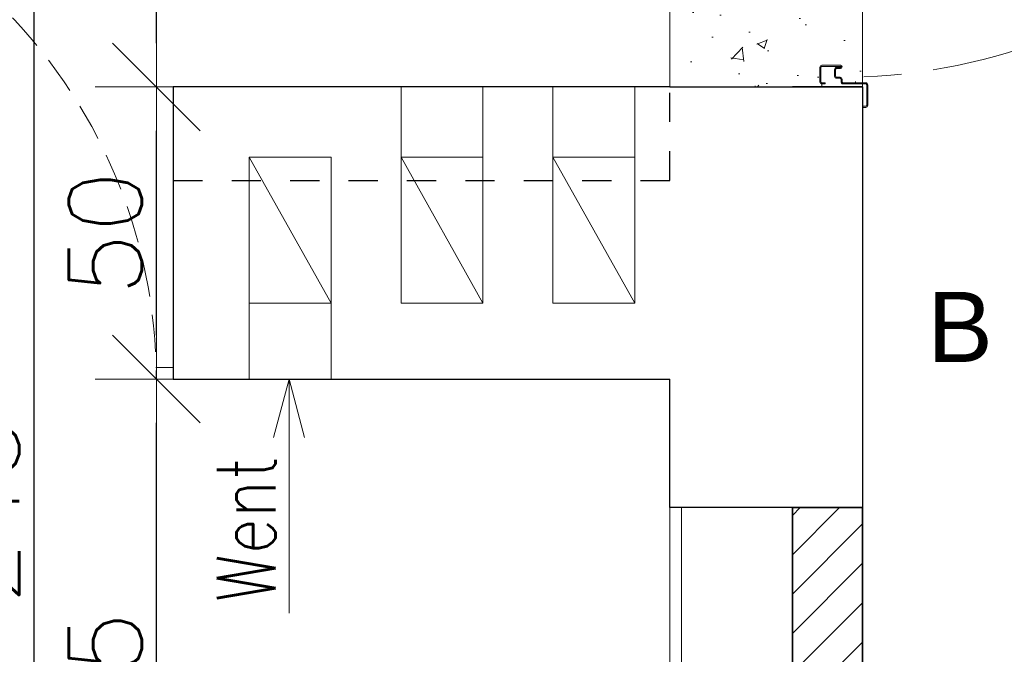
# Model space of a CAD drawing. Header units: millimetres. Extents: x 28291 to 177760, y -399809 to -170937.
# Tile 236 of 256: x 59603 to 59772, y -197958 to -197850. Entities that reach past the tile are written whole.
import ezdxf

# ---------------------------------------------------------------- set-up
doc = ezdxf.new("R2010")
doc.units = ezdxf.units.MM
for name, pattern in [('2_3', [1, 0.5, -0.5]), ('CENTER', [0.6, 0.375, -0.075, 0.075, -0.075]), ('HIDDEN', [9.525, 6.35, -3.175]), ('Hidden Line', [391.222223, 282.222223, -109])]:
    doc.linetypes.add(name, pattern=pattern)
doc.layers.get('0').update_dxf_attribs({"lineweight": 0})
for name, color, linetype, lineweight in [('!! 0_ Istn-sciany', 3, 'Continuous', 30), ('!! 0_Istn-went', 5, 'Continuous', 13), ('!! 1_WYBURZENIA HATCH', 253, 'Continuous', 0), ('!! 2  nowe sciany - remont', 2, 'Continuous', 35), ('!! 2_LEGENDA', 250, 'Continuous', 13), ('!! wymiary osi', 250, 'Continuous', 9)]:
    doc.layers.add(name, color=color, linetype=linetype, lineweight=lineweight)
for name, color, linetype, lineweight, true_color in [('!! 1_drzwi-linia - zrealizowane', 7, 'Continuous', 5, 0x7a7a7a), ('!! 2 ZABUDOWA GK-MDF', 7, 'Continuous', 13, 0x7a7a7a), ('!! 2_Hatch_zamurowania', 7, 'Continuous', 5, 0xc6c8c8)]:
    doc.layers.add(name, color=color, linetype=linetype, lineweight=lineweight, true_color=true_color)
doc.layers.add('!! 2_oznaczenia narozniki', color=7, linetype='Continuous')
doc.styles.add('ARCHETYP', font='romans.shx', dxfattribs={"height": 15})
doc.styles.add('TXT', font='simplex.shx')
doc.dimstyles.new('DIM50', dxfattribs={"dimscale": 5, "dimtxt": 2.5, "dimasz": 1.5, "dimexe": 0, "dimexo": 0, "dimgap": 0.5, "dimtad": 1, "dimdec": 4, "dimrnd": 0.5, "dimdsep": 46, "dimtxsty": 'TXT', "dimblk1": 'TICK1', "dimblk2": 'TICK1', "dimsah": 1, "dimcen": 0, "dimse1": 1, "dimse2": 1, "dimclrd": 1, "dimclre": 7, "dimclrt": 9, "dimadec": 0, "dimazin": 0, "dimtfac": 1, "dimtdec": 4, "dimtmove": 2, "dimatfit": 3, "dimldrblk": 'TICK1', "dimfxl": 1, "dimtolj": 1, "dimarcsym": 0})

# ---------------------------------------------------------------- blocks, each defined once
blk = doc.blocks.new('zaw-dr-90-p')
at = {"color": 2, "linetype": 'CENTER', "ltscale": 0.2}
for p, q in [((24.5, 24), (31, 24)), ((24.5, 19), (31, 19)), ((12, 0), (-12, 0)), ((0, 12), (0, -12))]:
    blk.add_line(p, q, dxfattribs=at)
at = {"ltscale": 0.2}
for p, q in [((10, 12), (6.5, 12)), ((10, 0), (10, 6.5))]:
    blk.add_line(p, q, dxfattribs=at)
blk.add_lwpolyline([(10, 10), (10, 39), (6.5, 39), (6.5, 10)], dxfattribs=at)
blk.add_lwpolyline([(0, 6.5), (23.5, 6.5, 0.414214), (28, 11), (28, 31), (24.5, 31), (24.5, 11, -0.414214), (23.5, 10), (0, 10, 4.561698), (7.6, 6.5), (4.9, 4.2)], format="xyb", dxfattribs=at)
blk.add_lwpolyline([(-0.2, -0.2), (-2.5, -0.2), (-2.5, 0.2), (-0.2, 0.2), (-0.2, 2.5), (0.2, 2.5), (0.2, 0.2), (2.8, 0.2), (2.8, -0.2), (0.2, -0.2), (0.2, -2.8), (-0.2, -2.8)], close=True)
blk.add_circle((0, 0), 6.5, dxfattribs=at)
blk = doc.blocks.new('drzwi 90- sc 12')
for p, q in [((-13616.12, 20410.26), (-13616.12, 20411.46)), ((-13616.12, 20411.46), (-13615.02, 20411.46)), ((-13614.92, 20411.36), (-13614.92, 20313.77)), ((-13620.32, 20410.16), (-13620.32, 20313.77)), ((-13614.92, 20409.86), (-13620.32, 20409.86)), ((-13616.12, 20410.26), (-13620.22, 20410.26)), ((-13616.12, 20410.26), (-13620, 20410.26)), ((-13618.17, 20410.26), (-13616.22, 20410.26)), ((-13618.17, 20410.26), (-13616.22, 20410.26)), ((-13620.32, 20313.47), (-13620.32, 20317.97)), ((-13614.92, 20312.27), (-13614.92, 20317.97)), ((-13614.92, 20313.77), (-13620.32, 20313.77)), ((-13618.22, 20313.37), (-13620.22, 20313.37)), ((-13618.22, 20313.67), (-13618.22, 20313.37)), ((-13618.22, 20313.67), (-13616.42, 20313.67)), ((-13615.92, 20313.17), (-13615.92, 20312.17)), ((-13617.77, 20311.12), (-13617.77, 20305.72)), ((-13617.77, 20311.12), (-13617.77, 20305.72)), ((-13616.17, 20309.92), (-13616.17, 20311.02)), ((-13615.92, 20312.17), (-13615.02, 20312.17)), ((-13616.17, 20309.92), (-13617.37, 20309.92)), ((-13715.57, 20308.32), (-13715.57, 20308.56)), ((-13715.57, 20307.69), (-13715.57, 20308.56)), ((-13715.57, 20307.82), (-13715.57, 20308.56)), ((-13715.57, 20307.72), (-13715.37, 20307.72)), ((-13715.77, 20301.96), (-13716.27, 20301.96)), ((-13616.77, 20301.96), (-13616.27, 20301.96))]:
    blk.add_line(p, q)
for points in [[(-13665.27, 20284.96), (-13665.27, 20325.83)], [(-13615.57, 20309.64), (-13615.32, 20309.64), (-13615.32, 20309.82), (-13616.32, 20309.82), (-13616.32, 20309.64), (-13615.92, 20309.64)]]:
    blk.add_lwpolyline(points)
at = {"ltscale": 0.2}
for points in [[(-13715.57, 20307.51), (-13715.57, 20309.48, 0.414214), (-13715.91, 20309.82), (-13719.43, 20309.82, 0.414214), (-13719.77, 20309.48), (-13719.77, 20308.92), (-13719.59, 20308.92), (-13719.59, 20309.48, -0.414214), (-13719.43, 20309.64), (-13716.97, 20309.64)], [(-13716.97, 20309.64), (-13715.91, 20309.64, -0.414214), (-13715.75, 20309.48), (-13715.75, 20307.51)], [(-13615.92, 20309.64), (-13616.63, 20309.64, 0.414214), (-13616.79, 20309.48), (-13616.79, 20305.58, -0.414214), (-13617.13, 20305.24), (-13617.58, 20305.24, 0.414214), (-13617.74, 20305.08), (-13617.74, 20304.48, -0.414214), (-13618.08, 20304.14), (-13619.26, 20304.14, -0.414214), (-13619.6, 20304.48), (-13619.6, 20305.15, 1), (-13619.79, 20305.15), (-13619.79, 20301.96, 0.414214), (-13619.63, 20301.8), (-13617.11, 20301.8, 0.414214), (-13616.95, 20301.96), (-13616.95, 20302.52), (-13616.77, 20302.52), (-13616.77, 20301.96, -0.414214), (-13617.11, 20301.62), (-13619.63, 20301.62, -0.414214), (-13619.97, 20301.96), (-13619.97, 20305.15, -1), (-13619.42, 20305.15), (-13619.42, 20304.48, 0.414214), (-13619.26, 20304.32), (-13618.08, 20304.32, 0.414214), (-13617.92, 20304.48), (-13617.92, 20305.08, -0.414214), (-13617.58, 20305.42), (-13617.13, 20305.42, 0.414214), (-13616.97, 20305.58), (-13616.97, 20309.48, -0.414214), (-13616.63, 20309.82), (-13613.11, 20309.82, -0.414214), (-13612.77, 20309.48), (-13612.77, 20308.92), (-13612.95, 20308.92), (-13612.95, 20309.48, 0.414214), (-13613.11, 20309.64), (-13615.57, 20309.64)], [(-13715.75, 20307.76), (-13715.75, 20305.58, 0.414214), (-13715.41, 20305.24), (-13714.96, 20305.24, -0.414214), (-13714.8, 20305.08), (-13714.8, 20304.48, 0.414214), (-13714.46, 20304.14), (-13713.28, 20304.14, 0.414214), (-13712.94, 20304.48), (-13712.94, 20305.15, -1), (-13712.75, 20305.15), (-13712.75, 20301.96, -0.414214), (-13712.91, 20301.8), (-13715.43, 20301.8, -0.414214), (-13715.59, 20301.96), (-13715.59, 20302.52), (-13715.77, 20302.52), (-13715.77, 20301.96, 0.414214), (-13715.43, 20301.62), (-13712.91, 20301.62, 0.414214), (-13712.57, 20301.96), (-13712.57, 20305.15, 1), (-13713.12, 20305.15), (-13713.12, 20304.48, -0.414214), (-13713.28, 20304.32), (-13714.46, 20304.32, -0.414214), (-13714.62, 20304.48), (-13714.62, 20305.08, 0.414214), (-13714.96, 20305.42), (-13715.41, 20305.42, -0.414214), (-13715.57, 20305.58), (-13715.57, 20307.64)]]:
    blk.add_lwpolyline(points, format="xyb", dxfattribs=at)
at = {"lineweight": 30}
for points in [[(-13716.27, 20308.92), (-13721.27, 20308.92)], [(-13716.27, 20308.92), (-13716.27, 20296.92)], [(-13614.27, 20308.92), (-13609.27, 20308.92)], [(-13614.27, 20308.92), (-13614.27, 20296.92)]]:
    blk.add_lwpolyline(points, dxfattribs=at)
blk.add_lwpolyline([(-13616.79, 20308.82), (-13616.97, 20308.82), (-13616.97, 20307.42), (-13616.79, 20307.42)], close=True)
for centre, radius, start, end in [((-13615.02, 20411.36), 0.1, 0, 90), ((-13620.22, 20410.16), 0.1, 90, 180), ((-13620.22, 20313.47), 0.1, 180, 270), ((-13616.42, 20313.17), 0.5, 0, 90), ((-13616.27, 20311.02), 0.1, 0, 90), ((-13615.02, 20312.27), 0.1, 270, 0)]:
    blk.add_arc(centre, radius, start, end)
at = {"linetype": 'Hidden Line', "lineweight": 9, "ltscale": 0.05}
blk.add_arc((-13615.5, 20305.14), 99.12, 94.8005, 177.6944, dxfattribs=at)
at = {"xscale": 0.09999999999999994, "yscale": 0.09999999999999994, "zscale": 0.09999999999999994, "rotation": 180.0000000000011}
blk.add_blockref('zaw-dr-90-p', (-13614.92, 20310.92), dxfattribs=at)
blk = doc.blocks.new('drzwi giszet')
blk.add_lwpolyline([(68617.39, -194499.27), (68617.39, -194409.27), (68620.39, -194409.27), (68620.39, -194499.27)], close=True)
blk.add_lwpolyline([(68572.43, -194476.09), (68572.43, -194526.09)])
at = {"linetype": 'HIDDEN'}
blk.add_arc((68617.39, -194499.27), 90, 88.0898, 180, dxfattribs=at)
blk = doc.blocks.new('TICK1')
at = {"color": 0}
for p, q in [((0, -1.4), (0, 1.4)), ((0, 0), (-1, 0))]:
    blk.add_line(p, q, dxfattribs=at)
at = {"color": 2}
blk.add_line((-1, -1), (1, 1), dxfattribs=at)
blk = doc.blocks.new('*D2982')
at = {"layer": '!! wymiary osi', "color": 1, "lineweight": -2, "transparency": 16777216}
blk.add_line((59605.67, -197818.63), (59605.67, -198048.63), dxfattribs=at)
at = {"layer": 'DEFPOINTS', "color": 0, "transparency": 16777216}
for p in [(59503.47, -197811.13), (59503.47, -198056.13), (59605.67, -198056.13)]:
    blk.add_point(p, dxfattribs=at)
at = {"layer": '!! wymiary osi', "color": 1, "lineweight": -2, "transparency": 16777216, "xscale": 7.5, "yscale": 7.5, "zscale": 7.5}
for p, rotation in [((59605.67, -197811.13), 90), ((59605.67, -198056.13), 270)]:
    blk.add_blockref('TICK1', p, dxfattribs=dict(at, rotation=rotation))
at = {"layer": '!! wymiary osi', "color": 9, "transparency": 16777216, "insert": (59596.92, -197933.63), "char_height": 12.5, "attachment_point": 5, "rotation": 90, "style": 'TXT'}
blk.add_mtext('\\A1;245', dxfattribs=at)
blk = doc.blocks.new('*D2983')
at = {"layer": '!! wymiary osi', "color": 1, "lineweight": -2, "transparency": 16777216}
blk.add_line((59626.68, -198048.63), (59626.68, -197918.63), dxfattribs=at)
at = {"layer": 'DEFPOINTS', "color": 0, "transparency": 16777216}
for p in [(59626.68, -197911.13), (59711.68, -197911.13), (59711.68, -198056.13)]:
    blk.add_point(p, dxfattribs=at)
at = {"layer": '!! wymiary osi', "color": 1, "lineweight": -2, "transparency": 16777216, "xscale": 7.5, "yscale": 7.5, "zscale": 7.5}
for p, rotation in [((59626.68, -197911.13), 90), ((59626.68, -198056.13), 270)]:
    blk.add_blockref('TICK1', p, dxfattribs=dict(at, rotation=rotation))
at = {"layer": '!! wymiary osi', "color": 9, "transparency": 16777216, "insert": (59617.93, -197966.96), "char_height": 12.5, "attachment_point": 5, "rotation": 90, "style": 'TXT'}
blk.add_mtext('\\A1;145', dxfattribs=at)
blk = doc.blocks.new('*D2984')
at = {"layer": '!! wymiary osi', "color": 1, "lineweight": -2, "transparency": 16777216}
blk.add_line((59626.68, -197903.63), (59626.68, -197868.63), dxfattribs=at)
at = {"layer": 'DEFPOINTS', "color": 0, "transparency": 16777216}
for p in [(59626.68, -197861.13), (59626.68, -197861.13), (59711.68, -197911.13)]:
    blk.add_point(p, dxfattribs=at)
at = {"layer": '!! wymiary osi', "color": 1, "lineweight": -2, "transparency": 16777216, "xscale": 7.5, "yscale": 7.5, "zscale": 7.5}
for p, rotation in [((59626.68, -197861.13), 90), ((59626.68, -197911.13), 270)]:
    blk.add_blockref('TICK1', p, dxfattribs=dict(at, rotation=rotation))
at = {"layer": '!! wymiary osi', "color": 9, "transparency": 16777216, "insert": (59617.93, -197886.13), "char_height": 12.5, "attachment_point": 5, "rotation": 90, "style": 'TXT'}
blk.add_mtext('\\A1;50', dxfattribs=at)
blk = doc.blocks.new('*D2985')
at = {"layer": '!! wymiary osi', "color": 1, "lineweight": -2, "transparency": 16777216}
blk.add_line((59626.68, -197853.63), (59626.68, -197520.63), dxfattribs=at)
at = {"layer": 'DEFPOINTS', "color": 0, "transparency": 16777216}
for p in [(59626.68, -197513.13), (59711.68, -197513.13), (59626.68, -197861.13)]:
    blk.add_point(p, dxfattribs=at)
at = {"layer": '!! wymiary osi', "color": 1, "lineweight": -2, "transparency": 16777216, "xscale": 7.5, "yscale": 7.5, "zscale": 7.5}
for p, rotation in [((59626.68, -197513.13), 90), ((59626.68, -197861.13), 270)]:
    blk.add_blockref('TICK1', p, dxfattribs=dict(at, rotation=rotation))
at = {"layer": '!! wymiary osi', "color": 9, "transparency": 16777216, "insert": (59617.93, -197687.13), "char_height": 12.5, "attachment_point": 5, "rotation": 90, "style": 'TXT'}
blk.add_mtext('\\A1;348', dxfattribs=at)

msp = doc.modelspace()

# ---------------------------------------------------------------- hatches: boundary and pattern name
at = {"layer": '!! 1_WYBURZENIA HATCH'}
h = msp.add_hatch(dxfattribs=at)
h.set_pattern_fill('AR-CONC', color=256, scale=0.1)
h.set_pattern_definition([(50, (0, -1.54), (18.2184669, -1.5939086), [1.905, -20.955]), (355, (0, -1.54), (-3.5243421, 19.1056845), [1.524, -16.7640584]), (100.451445, (1.518, -1.673), (14.6941247, 17.5117752), [1.6190009, -17.8090245]), (46.1842, (0, 3.54), (27.107904, -4.2042328), [2.8575, -31.4325]), (96.635558, (2.26, 3.19), (23.7404134, 24.7426125), [2.4285023, -26.713561]), (351.184151, (0, 3.54), (23.7404134, 24.7426125), [2.2859967, -25.1459732]), (21, (2.54, 2.27), (15.1614391, -10.2265198), [1.905, -20.955]), (326, (2.54, 2.27), (6.1802028, 18.4187966), [1.524, -16.764]), (71.451445, (3.803, 1.418), (21.341642, 8.1922769), [1.6190009, -17.8089938]), (37.5, (0, -1.54), (0.30886033, 8.45550389), [0, -16.5608, 0, -17.018, 0, -16.8275]), (7.5, (0, -1.54), (6.68196625, 10.0180575), [0, -9.7028, 0, -16.1798, 0, -6.4135]), (327.5, (-5.664, -1.54), (13.55905952, -0.5728744), [0, -6.35, 0, -19.812, 0, -26.289]), (317.5, (-8.204, -1.54), (14.81291814, 2.5426491), [0, -8.255, 0, -13.1572, 0, -18.669])])
h.paths.add_polyline_path([(59714.56735, -197761.12813), (59747.56735, -197761.12813), (59747.56735, -197861.12813), (59714.56735, -197861.12813)])
at = {"layer": '!! 2_Hatch_zamurowania'}
h = msp.add_hatch(dxfattribs=at)
h.set_pattern_fill('ANSI31', color=256, scale=1.5)
h.set_pattern_definition([(45, (782, -14.54), (-3.36759605, 3.36759605), [])])
h.paths.add_polyline_path([(59735.56735, -197933.12813), (59747.56735, -197933.12813), (59747.56735, -198030.12813), (59735.56735, -198030.12813)])

# ---------------------------------------------------------------- linework, layer by layer
at = {"layer": '!! 0_ Istn-sciany'}
for points in [[(59714.56735, -197861.12813), (59629.56735, -197861.12813), (59629.56735, -197911.12813), (59714.56735, -197911.12813)], [(59714.56735, -197861.12813), (59747.56735, -197861.12813)], [(59747.56735, -197861.12813), (59747.56735, -197933.12813)], [(59714.56735, -197933.12813), (59714.56735, -197911.12813)], [(59747.56735, -197933.12813), (59714.56735, -197933.12813)]]:
    msp.add_lwpolyline(points, dxfattribs=at)
at = {"layer": '!! 0_ Istn-sciany', "linetype": '2_3', "ltscale": 10}
for points in [[(59714.56735, -197877.12813), (59714.56735, -197861.12813)], [(59629.56735, -197877.12813), (59714.56735, -197877.12813)]]:
    msp.add_lwpolyline(points, dxfattribs=at)
at = {"layer": '!! 0_Istn-went'}
for points in [[(59668.56735, -197873.12813), (59668.56735, -197861.12813)], [(59682.56735, -197873.12813), (59682.56735, -197861.12813)], [(59694.56735, -197873.12813), (59694.56735, -197861.12813)], [(59708.56735, -197873.12813), (59708.56735, -197861.12813)], [(59642.56735, -197898.12813), (59642.56735, -197873.12813)], [(59656.56735, -197873.12813), (59642.56735, -197873.12813)], [(59642.56735, -197873.12813), (59656.56735, -197898.12813)], [(59656.56735, -197898.12813), (59656.56735, -197873.12813)], [(59668.56735, -197898.12813), (59668.56735, -197873.12813)], [(59682.56735, -197873.12813), (59668.56735, -197873.12813)], [(59668.56735, -197873.12813), (59682.56735, -197898.12813)], [(59682.56735, -197898.12813), (59682.56735, -197873.12813)], [(59694.56735, -197898.12813), (59694.56735, -197873.12813)], [(59708.56735, -197873.12813), (59694.56735, -197873.12813)], [(59694.56735, -197873.12813), (59708.56735, -197898.12813)], [(59708.56735, -197898.12813), (59708.56735, -197873.12813)], [(59694.56735, -197898.12813), (59708.56735, -197898.12813), (59708.56735, -197894.12813)], [(59642.56735, -197898.12813), (59656.56735, -197898.12813)], [(59642.56735, -197911.12813), (59642.56735, -197898.12813)], [(59656.56735, -197911.12813), (59656.56735, -197898.12813)], [(59668.56735, -197898.12813), (59682.56735, -197898.12813)], [(59649.37456, -197911.12813), (59646.69506, -197921.12813)], [(59649.37456, -197951.17466), (59649.37456, -197911.12813)], [(59649.37456, -197951.17466), (59649.37456, -197911.12813)], [(59649.37456, -197911.12813), (59652.05405, -197921.12813)]]:
    msp.add_lwpolyline(points, dxfattribs=at)
at = {"layer": '!! 2  nowe sciany - remont'}
msp.add_lwpolyline([(59747.56735, -198030.12813), (59747.56735, -197933.12813), (59735.56735, -197933.12813), (59735.56735, -198030.12813)], close=True, dxfattribs=at)
at = {"layer": '!! 2 ZABUDOWA GK-MDF'}
for points in [[(59629.56735, -197909.12813), (59626.56735, -197909.12813)], [(59629.56735, -197911.12813), (59626.56735, -197911.12813)], [(59714.56735, -197933.12813), (59714.56735, -198053.12813)], [(59716.56735, -197933.12813), (59716.56735, -198053.12813)]]:
    msp.add_lwpolyline(points, dxfattribs=at)
at = {"layer": '!! 2_LEGENDA'}
msp.add_lwpolyline([(59714.56735, -197759.12813), (59747.56735, -197759.12813), (59747.56735, -197861.12813), (59714.56735, -197861.12813)], close=True, dxfattribs=at)

# ---------------------------------------------------------------- block references
at = {"layer": '!! 1_drzwi-linia - zrealizowane', "xscale": -1, "rotation": 270}
msp.add_blockref('drzwi 90- sc 12', (39438.64301, -184144.85843), dxfattribs=at)
at = {"layer": '!! 1_drzwi-linia - zrealizowane', "xscale": -1}
msp.add_blockref('drzwi giszet', (128154.03086, -3411.86266), dxfattribs=at)

# ---------------------------------------------------------------- texts
at = {"layer": '!! 0_Istn-went', "style": 'ARCHETYP', "width": 0.8}
msp.add_text('Went', height=10, rotation=90, dxfattribs=at).set_placement((59647.04433, -197949.31262))
msp.add_text('Went', height=10, rotation=90, dxfattribs=at).set_placement((59647.04433, -197949.31262))
at = {"layer": '!! 2_oznaczenia narozniki', "insert": (59758.67913, -197896.20899), "char_height": 12, "attachment_point": 1, "style": 'TXT'}
msp.add_mtext_dynamic_manual_height_columns('{\\fArial|b0|i0|c238|p34;B}', width=15, gutter_width=75, heights=[15], dxfattribs=at)

# ---------------------------------------------------------------- dimensions: what is measured, and where the dimension line sits
at = {"layer": '!! wymiary osi'}
for base, p1, p2, picture, middle in [((59626.68337, -197513.12813), (59626.68337, -197861.12813), (59711.68337, -197513.12813), '*D2985', (59617.93337, -197687.12813)), ((59605.66731, -198056.12813), (59503.47439, -197811.12813), (59503.47439, -198056.12813), '*D2982', (59596.91731, -197933.62813)), ((59626.68337, -197861.12813), (59711.68337, -197911.12813), (59626.68337, -197861.12813), '*D2984', (59617.93337, -197886.12813))]:
    dim = msp.add_linear_dim(base=base, p1=p1, p2=p2, angle=90, dimstyle='DIM50', dxfattribs=at)
    dim.commit()
    dim.dimension.update_dxf_attribs({"geometry": picture, "text_midpoint": middle})
dim = msp.add_linear_dim(base=(59626.68337, -197911.12813), p1=(59711.68337, -198056.12813), p2=(59711.68337, -197911.12813), angle=90, dimstyle='DIM50', dxfattribs=at)
dim.commit()
dim.dimension.update_dxf_attribs({"geometry": '*D2983', "text_midpoint": (59617.93337, -197966.956), "dimtype": 160})

doc.saveas('drawing.dxf')
